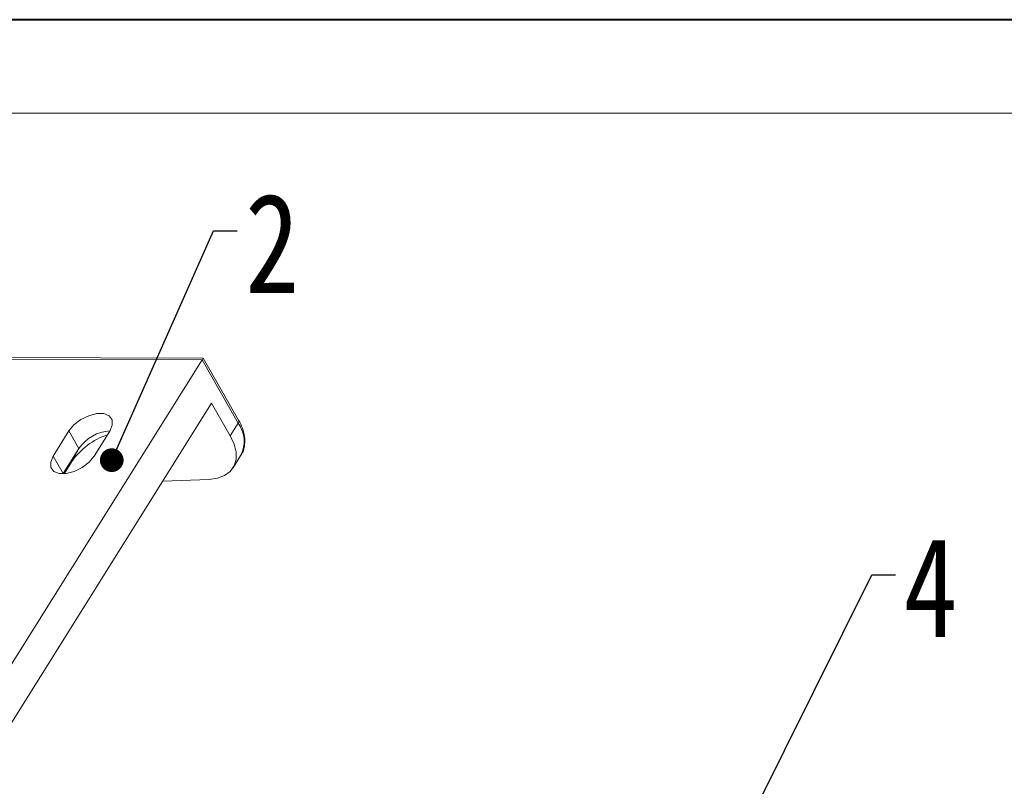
# Model space of a CAD drawing. Header units: millimetres. Extents: x 3455 to 3957, y 2 to 354.
# Tile 29 of 33: x 3775 to 3838, y 306 to 354. Entities that reach past the tile are written whole.
import ezdxf

# ---------------------------------------------------------------- set-up
doc = ezdxf.new("R2010")
doc.units = ezdxf.units.MM
doc.styles.get("Standard").update_dxf_attribs({"font": '仿宋_GB2312.ttf', "width": 0.8})
doc.dimstyles.new('副本 ISO-5', dxfattribs={"dimtxt": 3, "dimasz": 1.5, "dimexe": 1, "dimexo": 0.625, "dimgap": 0.5, "dimtad": 1, "dimtoh": 1, "dimdsep": 46, "dimtxsty": 'Standard', "dimcen": 2.5, "dimadec": 0, "dimazin": 0, "dimtfac": 1, "dimtmove": 0, "dimatfit": 3, "dimfxl": 0, "dimarcsym": 0})

msp = doc.modelspace()

# ---------------------------------------------------------------- linework, layer by layer
at = {"color": 7, "lineweight": 40}
msp.add_line((3952.419, 354.171), (3455.007, 354.171), dxfattribs=at)
at = {"color": 7, "lineweight": 13}
msp.add_line((3946.498, 348.249), (3484.615, 348.249), dxfattribs=at)
at = {"color": 7, "linetype": 'Continuous', "lineweight": 15}
for p, q in [((3768.449, 332.682), (3786.91, 332.615)), ((3786.984, 332.722), (3768.609, 332.789)), ((3786.91, 332.615), (3771.258, 307.644)), ((3786.91, 332.615), (3789.201, 328.603)), ((3789.227, 328.795), (3786.985, 332.722)), ((3787.519, 329.877), (3772.866, 306.5)), ((3788.701, 327.806), (3787.519, 329.877)), ((3789.225, 328.798), (3789.227, 328.795)), ((3789.201, 328.603), (3788.701, 327.806)), ((3778.48, 328.119), (3777.481, 326.525)), ((3778.48, 328.119), (3779.113, 327.01)), ((3780.065, 326.516), (3781.064, 328.11)), ((3779.113, 327.01), (3778.114, 325.416)), ((3779.113, 327.01), (3778.665, 326.182)), ((3778.114, 325.416), (3777.481, 326.525)), ((3788.878, 325.778), (3789.378, 326.575)), ((3778.665, 326.182), (3778.18, 325.408)), ((3778.108, 325.405), (3778.114, 325.416)), ((3784.417, 324.928), (3787.353, 325.047))]:
    msp.add_line(p, q, dxfattribs=at)
at = {"color": 7, "linetype": 'Continuous', "lineweight": 15, "flags": 128}
for points in [[(3781.064, 328.11), (3781.226, 328.492), (3781.212, 328.828), (3781.024, 329.079), (3780.685, 329.213), (3780.236, 329.214), (3779.732, 329.083), (3779.232, 328.835), (3778.797, 328.501), (3778.48, 328.119)], [(3787.353, 325.047), (3787.889, 325.12), (3788.343, 325.291), (3788.699, 325.553), (3788.944, 325.896), (3789.069, 326.309), (3789.069, 326.777), (3788.945, 327.282), (3788.701, 327.806)], [(3777.481, 326.525), (3777.319, 326.144), (3777.334, 325.807), (3777.521, 325.557), (3777.86, 325.423), (3778.309, 325.421), (3778.813, 325.552), (3779.313, 325.8), (3779.748, 326.135), (3780.065, 326.516)]]:
    msp.add_lwpolyline(points, dxfattribs=at)
at = {"color": 7, "linetype": 'Continuous', "lineweight": 15}
for centre, radius, start, end in [((3789.057, 328.72), 0.186, 320.96706, 23.68855), ((3787.606, 327.442), 1.973, 333.91928, 36.0442), ((3782.337, 323.636), 4.468, 108.55281, 145.27105), ((3781.212, 325.591), 2.534, 93.18761, 145.94167)]:
    msp.add_arc(centre, radius, start, end, dxfattribs=at)
msp.add_ellipse((3786.761, 332.339), major_axis=(-0.223, -0.383), ratio=0.032043, start_param=3.123069, end_param=3.926265, dxfattribs=at)
msp.add_open_spline([(3789.395, 326.61), (3789.4, 326.617), (3789.516, 326.761), (3789.606, 327.115), (3789.64, 327.631), (3789.524, 328.152), (3789.377, 328.542), (3789.245, 328.751), (3789.218, 328.794)], degree=3, knots=[0, 0, 0, 0, 0.012488, 0.262777, 0.495126, 0.724124, 0.943279, 1, 1, 1, 1], dxfattribs=at)

# ---------------------------------------------------------------- texts
at = {"color": 5, "lineweight": 9, "char_height": 6.3, "width": 3.93761, "attachment_point": 1}
for s, insert in [('2', (3789.64, 343.159)), ('4', (3831.351, 321.367))]:
    msp.add_mtext(s, dxfattribs=dict(at, insert=insert))

# ---------------------------------------------------------------- leaders
at = {"color": 5, "lineweight": 9}
for points in [[(3781.189, 326.264), (3787.64, 340.796), (3789.14, 340.796)], [(3813.165, 286.43), (3829.351, 319.005), (3830.851, 319.005)]]:
    msp.add_leader(points, dimstyle='副本 ISO-5', override={"dimgap": 0.5, "dimtad": 0, "dimldrblk": 'Dot'}, dxfattribs=at)

doc.saveas('drawing.dxf')
